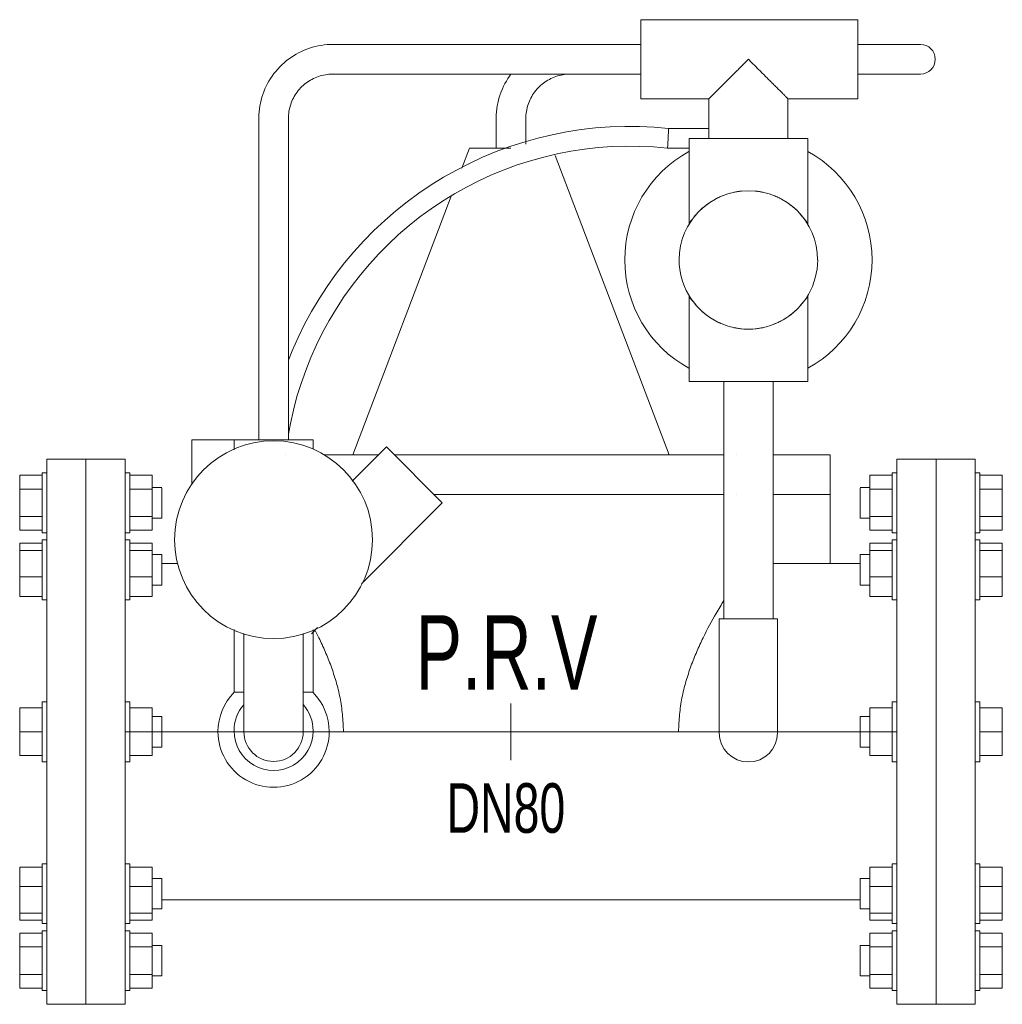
# Model space of a CAD drawing. Header units: millimetres. Extents: x 2339 to 23224, y 1509 to 18979.
# Tile 72 of 124: x 15526 to 15860, y 8616 to 8951. Entities that reach past the tile are written whole.
import ezdxf

# ---------------------------------------------------------------- set-up
doc = ezdxf.new("R2010")
doc.units = ezdxf.units.MM
doc.set_wipeout_variables(frame=1)
doc.layers.get('0').update_dxf_attribs({"lineweight": 0})
doc.styles.add('DISOCP', font='disocp.shx', dxfattribs={"width": 0.6})

# ---------------------------------------------------------------- blocks, each defined once
blk = doc.blocks.new('*U288')
blk.add_wipeout([(-123.82, -87.5), (-149.02, -87.5), (-149.02, -83.11), (-150.46, -83.11), (-150.46, -82.33), (-157.68, -82.33), (-157.68, 82.33), (-150.46, 82.33), (-150.46, 83.11), (-149.02, 83.11), (-149.02, 87.5), (-123.82, 87.5), (-123.82, 83.11), (-122.33, 83.11), (-122.33, 82.33), (-115.17, 82.33), (-115.17, 56.88), (-112.04, 56.71), (-112.04, 53.97), (-107.01, 53.97), (-107.86, 59.22), (-107.71, 65.58), (-106.37, 71.54), (-104.32, 76.39), (-102.39, 79.59), (-102.39, 93.73), (-80.96, 93.73), (-80.86, 199.01), (-78.15, 208.07), (-73.2, 214.43), (-67.29, 218.39), (-59.53, 220.54), (41.65, 220.66), (41.65, 228.6), (111.27, 228.6), (111.27, 220.66), (131.42, 220.66), (135.7, 217.99), (136.18, 215.9), (135.82, 214.1), (134.21, 212.04), (131.42, 211.14), (111.27, 211.14), (111.27, 203.2), (88.9, 203.2), (88.9, 190.5), (95.25, 190.5), (95.29, 186.27), (104.96, 178.82), (110.35, 171.69), (114.68, 161.17), (115.84, 153.34), (115.11, 143.64), (111.95, 134.23), (107.67, 127.3), (102.73, 121.95), (98.98, 118.98), (95.29, 116.68), (95.29, 112.45), (84.14, 112.45), (84.14, 88.9), (102.39, 88.9), (102.39, 53.98), (112.04, 53.98), (112.04, 78.41), (115.17, 78.41), (115.17, 82.33), (122.33, 82.33), (122.33, 83.11), (123.82, 83.11), (123.82, 87.5), (149.02, 87.5), (149.02, 83.11), (150.46, 83.11), (150.46, 82.33), (157.68, 82.33), (157.68, -82.33), (150.46, -82.33), (150.46, -83.11), (149.02, -83.11), (149.02, -87.5), (123.82, -87.5), (123.82, -83.11), (122.33, -83.11), (122.33, -82.33), (115.17, -82.33), (115.17, -56.88), (112.04, -56.71), (112.04, -53.97), (-115.17, -53.97), (-115.17, -82.33), (-122.33, -82.33), (-122.33, -83.11), (-123.82, -83.11)])
for p, q in [((111.27, 228.6), (41.65, 228.6)), ((41.65, 215.9), (41.65, 228.6)), ((111.27, 228.6), (111.27, 215.9)), ((41.65, 220.66), (-57.15, 220.66)), ((131.42, 220.66), (111.27, 220.66)), ((41.65, 203.2), (41.65, 215.9)), ((111.27, 215.9), (111.27, 203.2)), ((-57.15, 211.14), (41.65, 211.14)), ((131.42, 211.14), (111.27, 211.14)), ((41.65, 203.2), (63.5, 203.2)), ((63.5, 203.2), (63.5, 190.5)), ((88.9, 203.2), (111.27, 203.2)), ((88.9, 190.5), (88.9, 203.2)), ((-80.96, 196.85), (-80.96, 93.73)), ((-71.44, 93.73), (-71.44, 196.85)), ((-4.76, 196.85), (-4.76, 187.36)), ((4.76, 188.64), (4.76, 196.85)), ((63.5, 193.68), (50.6, 193.68)), ((57.15, 190.5), (57.15, 162.92)), ((57.15, 190.5), (95.25, 190.5)), ((95.25, 162.92), (95.25, 190.5)), ((-13.3, 187.36), (-15.75, 180.92)), ((-13.3, 187.36), (0, 187.36)), ((50.25, 187.33), (57.15, 187.33)), ((50.8, 88.9), (14.2, 184.98)), ((-19.16, 171.96), (-50.8, 88.9)), ((57.15, 140.03), (57.15, 112.45)), ((95.25, 112.45), (95.25, 140.03)), ((95.25, 112.45), (57.15, 112.45)), ((68.26, 112.45), (68.26, 36.25)), ((84.14, 36.25), (84.14, 112.45)), ((-102.39, 93.73), (-102.39, 79.22)), ((-102.39, 93.73), (-63.5, 93.73)), ((-88.9, 93.73), (-88.9, 90.46)), ((-63.5, 90.75), (-63.5, 93.73)), ((-50.8, 88.9), (-59.91, 88.9)), ((-40.01, 91.42), (-50.96, 80.47)), ((-50.8, 88.9), (-42.53, 88.9)), ((-40.01, 91.42), (-22.05, 73.46)), ((102.39, 88.9), (84.14, 88.9)), ((102.39, 76.2), (102.39, 88.9)), ((-136.42, 87.5), (-149.02, 87.5)), ((-149.02, -87.5), (-149.02, 87.5)), ((-136.42, 87.5), (-136.42, -87.5)), ((-123.82, 87.5), (-136.42, 87.5)), ((-136.42, -87.5), (-136.42, 87.5)), ((-123.82, 87.5), (-123.82, -87.5)), ((123.82, 87.5), (136.42, 87.5)), ((123.82, 87.5), (123.82, -87.5)), ((136.42, 87.5), (149.02, 87.5)), ((136.42, 87.5), (136.42, -87.5)), ((136.42, -87.5), (136.42, 87.5)), ((149.02, -87.5), (149.02, 87.5)), ((-157.68, 77.91), (-157.68, 82.33)), ((-150.46, 82.33), (-157.68, 82.33)), ((-149.02, 83.11), (-150.46, 83.11)), ((-150.46, 73.5), (-150.46, 83.11)), ((-122.33, 83.11), (-123.82, 83.11)), ((-122.33, 83.11), (-122.33, 73.5)), ((-115.17, 82.33), (-122.33, 82.33)), ((-115.17, 82.33), (-115.17, 77.91)), ((115.17, 82.33), (115.17, 77.91)), ((115.17, 82.33), (122.33, 82.33)), ((122.33, 83.11), (123.82, 83.11)), ((122.33, 83.11), (122.33, 73.5)), ((149.02, 83.11), (150.46, 83.11)), ((150.46, 73.5), (150.46, 83.11)), ((150.46, 82.33), (157.68, 82.33)), ((157.68, 77.91), (157.68, 82.33)), ((-157.68, 69.09), (-157.68, 77.91)), ((-150.46, 77.91), (-157.68, 77.91)), ((-115.17, 77.91), (-122.33, 77.91)), ((-112.04, 78.41), (-115.17, 78.41)), ((-115.17, 77.91), (-115.17, 69.09)), ((-112.04, 78.24), (-112.04, 73.5)), ((68.26, 76.2), (-24.79, 76.2)), ((102.39, 76.2), (84.14, 76.2)), ((102.39, 76.2), (102.39, 53.98)), ((112.04, 78.41), (115.17, 78.41)), ((112.04, 78.24), (112.04, 73.5)), ((115.17, 77.91), (115.17, 69.09)), ((115.17, 77.91), (122.33, 77.91)), ((150.46, 77.91), (157.68, 77.91)), ((157.68, 69.09), (157.68, 77.91)), ((-150.46, 63.89), (-150.46, 73.5)), ((-122.33, 73.5), (-122.33, 63.89)), ((-112.04, 73.5), (-112.04, 68.59)), ((-47.97, 47.54), (-22.05, 73.46)), ((112.04, 73.5), (112.04, 68.59)), ((122.33, 73.5), (122.33, 63.89)), ((150.46, 63.89), (150.46, 73.5)), ((-157.68, 64.67), (-157.68, 69.09)), ((-157.68, 69.09), (-150.46, 69.09)), ((-122.33, 69.09), (-115.17, 69.09)), ((-115.17, 69.09), (-115.17, 64.67)), ((-115.17, 68.59), (-112.04, 68.59)), ((115.17, 68.59), (112.04, 68.59)), ((115.17, 69.09), (115.17, 64.67)), ((122.33, 69.09), (115.17, 69.09)), ((157.68, 69.09), (150.46, 69.09)), ((157.68, 64.67), (157.68, 69.09)), ((-150.46, 64.67), (-157.68, 64.67)), ((-150.46, 63.89), (-149.02, 63.89)), ((-123.82, 63.89), (-122.33, 63.89)), ((-115.17, 64.67), (-122.33, 64.67)), ((115.17, 64.67), (122.33, 64.67)), ((123.82, 63.89), (122.33, 63.89)), ((150.46, 63.89), (149.02, 63.89)), ((150.46, 64.67), (157.68, 64.67)), ((-157.68, 58.21), (-157.68, 60.5)), ((-150.46, 60.5), (-157.68, 60.5)), ((-149.02, 61.58), (-150.46, 61.58)), ((-150.46, 45.18), (-150.46, 61.58)), ((-149.02, 61.58), (-150.46, 61.58)), ((-150.46, 61.25), (-150.46, 61.25)), ((-122.33, 61.58), (-123.82, 61.58)), ((-122.33, 61.58), (-123.82, 61.58)), ((-122.33, 61.58), (-122.33, 45.18)), ((-122.33, 61.25), (-122.33, 61.25)), ((-115.17, 60.5), (-122.33, 60.5)), ((-115.17, 60.5), (-115.17, 58.21)), ((115.17, 60.5), (115.17, 58.21)), ((115.17, 60.5), (122.33, 60.5)), ((122.33, 61.58), (123.82, 61.58)), ((122.33, 61.58), (122.33, 45.18)), ((122.33, 61.58), (123.82, 61.58)), ((122.33, 61.25), (122.33, 61.25)), ((149.02, 61.58), (150.46, 61.58)), ((149.02, 61.58), (150.46, 61.58)), ((150.46, 45.18), (150.46, 61.58)), ((150.46, 61.25), (150.46, 61.25)), ((150.46, 60.5), (157.68, 60.5)), ((157.68, 58.21), (157.68, 60.5)), ((-157.68, 49.69), (-157.68, 58.21)), ((-150.46, 58.21), (-157.68, 58.21)), ((-115.17, 58.21), (-122.33, 58.21)), ((-115.17, 58.21), (-115.17, 49.69)), ((115.17, 58.21), (115.17, 49.69)), ((115.17, 58.21), (122.33, 58.21)), ((150.46, 58.21), (157.68, 58.21)), ((157.68, 49.69), (157.68, 58.21)), ((-112.04, 56.88), (-115.17, 56.88)), ((-112.04, 56.88), (-115.17, 56.88)), ((-112.04, 56.88), (-112.04, 48.5)), ((-112.04, 56.71), (-112.04, 56.71)), ((-106.94, 53.97), (-112.04, 53.97)), ((112.04, 53.98), (84.14, 53.98)), ((112.04, 56.88), (115.17, 56.88)), ((112.04, 56.88), (112.04, 48.5)), ((112.04, 56.88), (115.17, 56.88)), ((112.04, 56.71), (112.04, 56.71)), ((123.82, -53.97), (123.82, 53.98)), ((-157.68, 43.45), (-157.68, 49.69)), ((-150.46, 49.69), (-157.68, 49.69)), ((-115.17, 49.69), (-122.33, 49.69)), ((-115.17, 49.69), (-115.17, 43.45)), ((-112.04, 48.5), (-112.04, 47.06)), ((112.04, 48.5), (112.04, 47.06)), ((115.17, 49.69), (115.17, 43.45)), ((115.17, 49.69), (122.33, 49.69)), ((150.46, 49.69), (157.68, 49.69)), ((157.68, 43.45), (157.68, 49.69)), ((-150.46, 42.36), (-150.46, 45.18)), ((-122.33, 45.18), (-122.33, 42.36)), ((-115.17, 47.06), (-112.04, 47.06)), ((-112.04, 47.23), (-112.04, 47.23)), ((112.04, 47.23), (112.04, 47.23)), ((115.17, 47.06), (112.04, 47.06)), ((122.33, 45.18), (122.33, 42.36)), ((150.46, 42.36), (150.46, 45.18)), ((-157.68, 43.45), (-150.46, 43.45)), ((-150.46, 42.36), (-149.02, 42.36)), ((-123.82, 42.36), (-122.33, 42.36)), ((-122.33, 43.45), (-115.17, 43.45)), ((122.33, 43.45), (115.17, 43.45)), ((123.82, 42.36), (122.33, 42.36)), ((150.46, 42.36), (149.02, 42.36)), ((157.68, 43.45), (150.46, 43.45)), ((66.84, 36.25), (76.2, 36.25)), ((66.84, -0.34), (66.84, 36.25)), ((76.2, 36.25), (85.56, 36.25)), ((85.56, -0.34), (85.56, 36.25)), ((-88.9, 32.84), (-88.9, 12.7)), ((-64.04, 31.47), (-62.09, 33.42)), ((-63.5, 12.7), (-63.5, 32.77)), ((-85.73, 31.52), (-85.73, 12.7)), ((-66.68, 12.7), (-66.68, 31.52)), ((-85.79, 12.7), (-88.9, 12.7)), ((-85.73, 12.7), (-85.73, 0)), ((-66.68, 12.7), (-66.68, 0)), ((-63.5, 12.7), (-66.61, 12.7)), ((-149.02, 9.61), (-150.46, 9.61)), ((-150.46, 9.61), (-150.46, 9.28)), ((-150.46, -9.61), (-150.46, 9.61)), ((-122.33, 9.61), (-123.82, 9.61)), ((-122.33, 9.61), (-122.33, -9.61)), ((-122.33, 9.28), (-122.33, 9.61)), ((122.33, 9.61), (123.82, 9.61)), ((122.33, 9.61), (122.33, -9.61)), ((122.33, 9.28), (122.33, 9.61)), ((149.02, 9.61), (150.46, 9.61)), ((150.46, 9.61), (150.46, 9.28)), ((150.46, -9.61), (150.46, 9.61)), ((-157.68, 0), (-157.68, 7.64)), ((-150.46, 7.64), (-157.68, 7.64)), ((-115.17, 7.64), (-122.33, 7.64)), ((-115.17, 7.64), (-115.17, 0)), ((0, 9.07), (0, -9.07)), ((115.17, 7.64), (115.17, 0)), ((115.17, 7.64), (122.33, 7.64)), ((150.46, 7.64), (157.68, 7.64)), ((157.68, 0), (157.68, 7.64)), ((-112.04, 4.91), (-115.17, 4.91)), ((-112.04, 4.91), (-112.04, -4.91)), ((112.04, 4.91), (115.17, 4.91)), ((112.04, 4.91), (112.04, -4.91)), ((123.82, 0), (-123.82, 0)), ((-157.68, -7.64), (-157.68, 0)), ((-150.46, 0), (-157.68, 0)), ((-115.17, 0), (-122.33, 0)), ((-115.17, 0), (-115.17, -7.64)), ((115.17, 0), (115.17, -7.64)), ((115.17, 0), (122.33, 0)), ((150.46, 0), (157.68, 0)), ((157.68, -7.64), (157.68, 0)), ((-115.17, -4.91), (-112.04, -4.91)), ((-112.04, -4.91), (-112.04, -4.74)), ((112.04, -4.91), (112.04, -4.74)), ((115.17, -4.91), (112.04, -4.91)), ((-150.46, -7.64), (-157.68, -7.64)), ((-150.46, -9.28), (-150.46, -9.61)), ((-115.17, -7.64), (-122.33, -7.64)), ((-122.33, -9.61), (-122.33, -9.28)), ((115.17, -7.64), (122.33, -7.64)), ((122.33, -9.61), (122.33, -9.28)), ((150.46, -7.64), (157.68, -7.64)), ((150.46, -9.28), (150.46, -9.61)), ((-150.46, -9.61), (-149.02, -9.61)), ((-123.82, -9.61), (-122.33, -9.61)), ((123.82, -9.61), (122.33, -9.61)), ((150.46, -9.61), (149.02, -9.61)), ((-157.68, -49.69), (-157.68, -43.45)), ((-150.46, -43.45), (-157.68, -43.45)), ((-149.02, -42.36), (-150.46, -42.36)), ((-150.46, -45.18), (-150.46, -42.36)), ((-122.33, -42.36), (-123.82, -42.36)), ((-122.33, -42.36), (-122.33, -45.18)), ((-115.17, -43.45), (-122.33, -43.45)), ((-115.17, -43.45), (-115.17, -49.69)), ((115.17, -43.45), (115.17, -49.69)), ((115.17, -43.45), (122.33, -43.45)), ((122.33, -42.36), (123.82, -42.36)), ((122.33, -42.36), (122.33, -45.18)), ((149.02, -42.36), (150.46, -42.36)), ((150.46, -45.18), (150.46, -42.36)), ((150.46, -43.45), (157.68, -43.45)), ((157.68, -49.69), (157.68, -43.45)), ((-150.46, -61.58), (-150.46, -45.18)), ((-122.33, -45.18), (-122.33, -61.58)), ((-112.04, -47.06), (-115.17, -47.06)), ((-112.04, -47.06), (-112.04, -48.5)), ((-112.04, -47.23), (-112.04, -47.23)), ((112.04, -47.06), (115.17, -47.06)), ((112.04, -47.06), (112.04, -48.5)), ((112.04, -47.23), (112.04, -47.23)), ((122.33, -45.18), (122.33, -61.58)), ((150.46, -61.58), (150.46, -45.18)), ((-157.68, -58.21), (-157.68, -49.69)), ((-150.46, -49.69), (-157.68, -49.69)), ((-115.17, -49.69), (-122.33, -49.69)), ((-115.17, -49.69), (-115.17, -58.21)), ((-112.04, -48.5), (-112.04, -56.88)), ((112.04, -48.5), (112.04, -56.88)), ((115.17, -49.69), (115.17, -58.21)), ((115.17, -49.69), (122.33, -49.69)), ((150.46, -49.69), (157.68, -49.69)), ((157.68, -58.21), (157.68, -49.69)), ((-115.17, -56.88), (-112.04, -56.88)), ((-115.17, -56.88), (-112.04, -56.88)), ((-112.04, -53.98), (112.04, -53.97)), ((-112.04, -56.71), (-112.04, -56.71)), ((112.04, -56.71), (112.04, -56.71)), ((115.17, -56.88), (112.04, -56.88)), ((115.17, -56.88), (112.04, -56.88)), ((-157.68, -60.5), (-157.68, -58.21)), ((-150.46, -58.21), (-157.68, -58.21)), ((-115.17, -58.21), (-122.33, -58.21)), ((-115.17, -58.21), (-115.17, -60.5)), ((115.17, -58.21), (115.17, -60.5)), ((115.17, -58.21), (122.33, -58.21)), ((150.46, -58.21), (157.68, -58.21)), ((157.68, -60.5), (157.68, -58.21)), ((-150.46, -60.5), (-157.68, -60.5)), ((-150.46, -61.25), (-150.46, -61.25)), ((-150.46, -61.58), (-149.02, -61.58)), ((-150.46, -61.58), (-149.02, -61.58)), ((-123.82, -61.58), (-122.33, -61.58)), ((-123.82, -61.58), (-122.33, -61.58)), ((-115.17, -60.5), (-122.33, -60.5)), ((-122.33, -61.25), (-122.33, -61.25)), ((115.17, -60.5), (122.33, -60.5)), ((122.33, -61.25), (122.33, -61.25)), ((123.82, -61.58), (122.33, -61.58)), ((123.82, -61.58), (122.33, -61.58)), ((150.46, -61.58), (149.02, -61.58)), ((150.46, -61.58), (149.02, -61.58)), ((150.46, -60.5), (157.68, -60.5)), ((150.46, -61.25), (150.46, -61.25)), ((-157.68, -69.09), (-157.68, -64.67)), ((-150.46, -64.67), (-157.68, -64.67)), ((-149.02, -63.89), (-150.46, -63.89)), ((-150.46, -73.5), (-150.46, -63.89)), ((-122.33, -63.89), (-123.82, -63.89)), ((-122.33, -63.89), (-122.33, -73.5)), ((-115.17, -64.67), (-122.33, -64.67)), ((-115.17, -64.67), (-115.17, -69.09)), ((115.17, -64.67), (115.17, -69.09)), ((115.17, -64.67), (122.33, -64.67)), ((122.33, -63.89), (123.82, -63.89)), ((122.33, -63.89), (122.33, -73.5)), ((149.02, -63.89), (150.46, -63.89)), ((150.46, -73.5), (150.46, -63.89)), ((150.46, -64.67), (157.68, -64.67)), ((157.68, -69.09), (157.68, -64.67)), ((-157.68, -77.91), (-157.68, -69.09)), ((-150.46, -69.09), (-157.68, -69.09)), ((-115.17, -69.09), (-122.33, -69.09)), ((-112.04, -68.59), (-115.17, -68.59)), ((-115.17, -69.09), (-115.17, -77.91)), ((-112.04, -68.59), (-112.04, -73.5)), ((112.04, -68.59), (115.17, -68.59)), ((112.04, -68.59), (112.04, -73.5)), ((115.17, -69.09), (115.17, -77.91)), ((115.17, -69.09), (122.33, -69.09)), ((150.46, -69.09), (157.68, -69.09)), ((157.68, -77.91), (157.68, -69.09)), ((-150.46, -83.11), (-150.46, -73.5)), ((-122.33, -73.5), (-122.33, -83.11)), ((-112.04, -73.5), (-112.04, -78.41)), ((112.04, -73.5), (112.04, -78.41)), ((122.33, -73.5), (122.33, -83.11)), ((150.46, -83.11), (150.46, -73.5)), ((-157.68, -82.33), (-157.68, -77.91)), ((-150.46, -77.91), (-157.68, -77.91)), ((-115.17, -77.91), (-122.33, -77.91)), ((-115.17, -77.91), (-115.17, -82.33)), ((-115.17, -78.41), (-112.04, -78.41)), ((115.17, -78.41), (112.04, -78.41)), ((115.17, -77.91), (115.17, -82.33)), ((115.17, -77.91), (122.33, -77.91)), ((150.46, -77.91), (157.68, -77.91)), ((157.68, -82.33), (157.68, -77.91)), ((-150.46, -82.33), (-157.68, -82.33)), ((-150.46, -83.11), (-149.02, -83.11)), ((-123.82, -83.11), (-122.33, -83.11)), ((-115.17, -82.33), (-122.33, -82.33)), ((115.17, -82.33), (122.33, -82.33)), ((123.82, -83.11), (122.33, -83.11)), ((150.46, -83.11), (149.02, -83.11)), ((150.46, -82.33), (157.68, -82.33)), ((-149.02, -87.5), (-136.42, -87.5)), ((-136.42, -87.5), (-123.82, -87.5)), ((136.42, -87.5), (123.82, -87.5)), ((149.02, -87.5), (136.42, -87.5))]:
    blk.add_line(p, q)
at = {"flags": 128}
for points in [[(-57.15, 220.66), (-58.1, 220.64), (-59.05, 220.59), (-60, 220.49), (-60.94, 220.36), (-61.88, 220.19), (-62.81, 219.98), (-63.73, 219.74), (-64.64, 219.45), (-65.54, 219.14), (-66.42, 218.78), (-67.29, 218.39), (-68.15, 217.97), (-68.98, 217.51), (-69.8, 217.03), (-70.6, 216.5), (-71.37, 215.95), (-72.12, 215.37), (-72.85, 214.75), (-73.56, 214.11), (-74.23, 213.44), (-74.88, 212.74), (-75.5, 212.02), (-76.1, 211.28), (-76.66, 210.51), (-77.19, 209.72), (-77.69, 208.9), (-78.15, 208.07), (-78.58, 207.22), (-78.98, 206.36), (-79.34, 205.48), (-79.67, 204.58), (-79.96, 203.68), (-80.22, 202.76), (-80.44, 201.83), (-80.62, 200.9), (-80.76, 199.96), (-80.86, 199.01), (-80.93, 198.06), (-80.96, 197.11), (-80.96, 196.85)], [(-71.44, 196.85), (-71.43, 197.42), (-71.39, 197.99), (-71.34, 198.56), (-71.26, 199.13), (-71.15, 199.69), (-71.03, 200.25), (-70.88, 200.8), (-70.71, 201.34), (-70.52, 201.88), (-70.31, 202.41), (-70.08, 202.94), (-69.82, 203.45), (-69.55, 203.95), (-69.26, 204.44), (-68.94, 204.92), (-68.61, 205.38), (-68.26, 205.83), (-67.89, 206.27), (-67.51, 206.69), (-67.1, 207.1), (-66.69, 207.49), (-66.25, 207.86), (-65.81, 208.22), (-65.34, 208.55), (-64.87, 208.87), (-64.38, 209.17), (-63.88, 209.45), (-63.38, 209.71), (-62.86, 209.95), (-62.33, 210.17), (-61.79, 210.36), (-61.25, 210.54), (-60.7, 210.69), (-60.14, 210.82), (-59.58, 210.93), (-59.01, 211.02), (-58.45, 211.08), (-57.88, 211.12), (-57.3, 211.14), (-57.15, 211.14)], [(0, 211.14), (-0.46, 210.51), (-0.99, 209.72), (-1.49, 208.9), (-1.95, 208.07), (-2.38, 207.22), (-2.78, 206.36), (-3.14, 205.48), (-3.47, 204.58), (-3.76, 203.68), (-4.02, 202.76), (-4.24, 201.83), (-4.42, 200.9), (-4.56, 199.96), (-4.66, 199.01), (-4.73, 198.06), (-4.76, 197.11), (-4.76, 196.85)], [(4.76, 196.85), (4.77, 197.42), (4.81, 197.99), (4.86, 198.56), (4.94, 199.13), (5.05, 199.69), (5.17, 200.25), (5.32, 200.8), (5.49, 201.34), (5.68, 201.88), (5.89, 202.41), (6.12, 202.94), (6.38, 203.45), (6.65, 203.95), (6.94, 204.44), (7.26, 204.92), (7.59, 205.38), (7.94, 205.83), (8.31, 206.27), (8.69, 206.69), (9.1, 207.1), (9.51, 207.49), (9.95, 207.86), (10.39, 208.22), (10.86, 208.55), (11.33, 208.87), (11.82, 209.17), (12.32, 209.45), (12.82, 209.71), (13.34, 209.95), (13.87, 210.17), (14.41, 210.36), (14.95, 210.54), (15.5, 210.69), (16.06, 210.82), (16.62, 210.93), (17.19, 211.02), (17.75, 211.08), (18.32, 211.12), (18.9, 211.14)], [(50.6, 193.68), (45.91, 194.08), (41.22, 194.3), (36.52, 194.33), (31.83, 194.17), (27.14, 193.83), (22.47, 193.3), (17.83, 192.58), (13.22, 191.68), (8.65, 190.59), (4.12, 189.32), (-0.35, 187.87), (-4.76, 186.25), (-9.1, 184.44), (-13.36, 182.47), (-17.54, 180.33), (-21.63, 178.02), (-25.63, 175.55), (-29.53, 172.92), (-33.31, 170.14), (-36.99, 167.21), (-40.54, 164.14), (-43.97, 160.92), (-47.26, 157.57), (-50.42, 154.1), (-53.44, 150.49), (-56.31, 146.77), (-59.03, 142.94), (-61.6, 139.01), (-64, 134.97), (-66.24, 130.84), (-68.32, 126.62), (-70.22, 122.33), (-71.44, 119.26)], [(-71.44, 95.49), (-70.81, 98.94), (-69.84, 103.28), (-68.7, 107.58), (-67.38, 111.82), (-65.9, 116.01), (-64.25, 120.14), (-62.44, 124.2), (-60.47, 128.18), (-58.34, 132.08), (-56.05, 135.89), (-53.62, 139.61), (-51.03, 143.23), (-48.31, 146.74), (-45.44, 150.14), (-42.45, 153.42), (-39.32, 156.58), (-36.07, 159.61), (-32.7, 162.51), (-29.22, 165.28), (-25.63, 167.9), (-21.94, 170.37), (-18.15, 172.7), (-14.28, 174.87), (-10.32, 176.89), (-6.28, 178.75), (-2.17, 180.44), (2.01, 181.97), (6.24, 183.33), (10.52, 184.51), (14.85, 185.53), (19.21, 186.37), (23.61, 187.04), (28.02, 187.53), (32.46, 187.85), (36.9, 187.99), (41.34, 187.94), (45.78, 187.73), (50.21, 187.33), (50.25, 187.33)]]:
    blk.add_lwpolyline(points, dxfattribs=at)
for centre, radius, start, end in [((131.42, 215.9), 4.76, 270, 90), ((76.2, 151.48), 39.69, 118.7562, 180.0001), ((76.2, 151.48), 39.69, 0.0001, 61.244), ((76.2, 151.48), 22.22, 0.0001, 180.0001), ((76.2, 151.48), 39.69, 180.0001, 241.244), ((76.2, 151.48), 22.23, 180.0001, 0.0001), ((76.2, 151.48), 39.69, 298.7562, 0.0001), ((-76.2, 61.65), 31.75, 90.0001, 270.0001), ((-76.2, 61.65), 31.75, 270.0001, 90.0001), ((-76.2, 0.03), 17.86, 135.0001, 180.0001), ((-76.2, 0.03), 17.86, 0.0001, 45.0001), ((-76.2, 0.3), 12.7, 138.6937, 180.0001), ((-76.2, 0.3), 12.7, 0.0001, 41.232), ((-76.2, 0.03), 17.86, 180.0001, 0.0001), ((-76.2, 0.3), 12.7, 180.0001, 0.0001), ((-76.2, 0), 9.52, 180.0002, 0.0002), ((76.2, -0.34), 9.36, 180, 0)]:
    blk.add_arc(centre, radius, start, end)
for centre, major_axis, start_param, end_param in [((0, 88.9), (102.39, 0), 2.356194, 2.356221), ((0, 88.9), (68.26, 0), 5.497868, 8.435411), ((0, 88.9), (102.39, 0), 0.785356, 0.785416), ((0, 76.2), (102.39, 0), 0.785398, 0.785406), ((0, 0), (53.79, 0), 2.356247, 6.283137)]:
    blk.add_ellipse(centre, major_axis=major_axis, ratio=0.000001, start_param=start_param, end_param=end_param)
for points, knots in [([(63.5, 203.2), (63.51, 203.2), (63.58, 203.26), (63.76, 203.45), (63.95, 203.65), (64.19, 203.9), (64.49, 204.19), (64.83, 204.53), (65.2, 204.9), (65.6, 205.31), (66.04, 205.74), (66.5, 206.2), (66.98, 206.68), (67.48, 207.18), (68.17, 207.87), (68.9, 208.59), (69.64, 209.34), (70.4, 210.1), (71.75, 211.45), (73.76, 213.45), (75.38, 215.09), (76.2, 215.9)], [0, 0, 0, 0, 0.071429, 0.107143, 0.142857, 0.178571, 0.214286, 0.25, 0.285714, 0.321429, 0.357143, 0.392857, 0.428571, 0.464286, 0.5, 0.571429, 0.607143, 0.642857, 0.714286, 0.857143, 1, 1, 1, 1]), ([(76.2, 215.9), (77.02, 215.09), (78.64, 213.45), (80.65, 211.45), (82, 210.1), (82.76, 209.34), (83.32, 208.78), (83.86, 208.23), (84.4, 207.7), (84.92, 207.18), (85.42, 206.68), (85.9, 206.2), (86.36, 205.74), (86.8, 205.31), (87.2, 204.9), (87.56, 204.53), (87.91, 204.19), (88.21, 203.9), (88.45, 203.65), (88.64, 203.45), (88.82, 203.26), (88.89, 203.2), (88.9, 203.2)], [0, 0, 0, 0, 0.142857, 0.285714, 0.357143, 0.392857, 0.428571, 0.464286, 0.5, 0.535714, 0.571429, 0.607143, 0.642857, 0.678571, 0.714286, 0.75, 0.785714, 0.821429, 0.857143, 0.892857, 0.928571, 1, 1, 1, 1]), ([(50.59, 193.63), (50.6, 193.69), (50.6, 193.69), (50.57, 193.24), (50.51, 192.16), (50.46, 191.05), (50.43, 190.5)], [0.4444444, 0.4444444, 0.4444444, 0.4444444, 0.5555556, 0.6666667, 0.8333333, 1, 1, 1, 1]), ([(65.64, 171.04), (65.86, 171.16), (66.31, 171.38), (67.02, 171.7), (67.52, 171.92), (67.78, 172.02), (67.78, 172.02)], [0.31992922, 0.31992922, 0.31992922, 0.31992922, 0.33333333, 0.34722222, 0.36111111, 0.36129556, 0.36129556, 0.36129556, 0.36129556]), ([(71.63, 173.23), (71.97, 173.3), (72.76, 173.44), (73.57, 173.54), (74.03, 173.58)], [0.42760459, 0.42760459, 0.42760459, 0.42760459, 0.44444444, 0.46615188, 0.46615188, 0.46615188, 0.46615188]), ([(78.38, 173.58), (78.84, 173.54), (79.65, 173.44), (80.44, 173.3), (80.78, 173.23)], [0.53381805, 0.53381805, 0.53381805, 0.53381805, 0.55555556, 0.57235883, 0.57235883, 0.57235883, 0.57235883]), ([(84.62, 172.02), (84.62, 172.02), (84.88, 171.91), (85.26, 171.75), (85.74, 171.54), (86.16, 171.35), (86.5, 171.18), (86.71, 171.07), (86.76, 171.04)], [0.63865733, 0.63865733, 0.63865733, 0.63865733, 0.63888889, 0.65277778, 0.65972222, 0.66666667, 0.67708333, 0.68003291, 0.68003291, 0.68003291, 0.68003291]), ([(60.83, 167.54), (60.9, 167.61), (61.04, 167.74), (61.26, 167.94), (61.51, 168.15), (61.76, 168.36), (62.11, 168.64), (62.57, 169.01), (62.96, 169.31), (63.17, 169.46)], [0.2026439, 0.2026439, 0.2026439, 0.2026439, 0.20833333, 0.21527778, 0.22222222, 0.22916667, 0.23611111, 0.25, 0.26495682, 0.26495682, 0.26495682, 0.26495682]), ([(89.23, 169.46), (89.44, 169.31), (89.92, 168.94), (90.45, 168.52), (90.8, 168.23), (90.92, 168.13), (91.11, 167.97), (91.33, 167.78), (91.51, 167.6), (91.57, 167.54)], [0.73499461, 0.73499461, 0.73499461, 0.73499461, 0.75, 0.77083333, 0.77604167, 0.77864583, 0.78125, 0.79166667, 0.79731588, 0.79731588, 0.79731588, 0.79731588]), ([(57.15, 162.92), (57.15, 163.1), (57.32, 163.45), (57.77, 164.04), (58.09, 164.43), (58.37, 164.74), (58.67, 165.09), (59.07, 165.57), (59.38, 165.95), (59.59, 166.19)], [0, 0, 0, 0, 0.0555556, 0.0833333, 0.0972222, 0.1111111, 0.125, 0.1388889, 0.1613176, 0.1613176, 0.1613176, 0.1613176]), ([(92.81, 166.19), (93.14, 165.8), (93.53, 165.32), (93.92, 164.87), (94.06, 164.71), (94.27, 164.47), (94.68, 163.99), (95.12, 163.39), (95.25, 163.05), (95.25, 162.92)], [0.8386032, 0.8386032, 0.8386032, 0.8386032, 0.875, 0.8854167, 0.890625, 0.8958333, 0.9166667, 0.9583333, 1, 1, 1, 1]), ([(59.59, 136.76), (59.26, 137.15), (58.87, 137.63), (58.48, 138.08), (58.34, 138.24), (58.13, 138.48), (57.72, 138.96), (57.28, 139.56), (57.15, 139.9), (57.15, 140.03)], [0.8386824, 0.8386824, 0.8386824, 0.8386824, 0.875, 0.8854167, 0.890625, 0.8958333, 0.9166667, 0.9583333, 1, 1, 1, 1]), ([(95.25, 140.03), (95.25, 139.85), (95.08, 139.5), (94.63, 138.91), (94.31, 138.52), (94.03, 138.21), (93.73, 137.86), (93.33, 137.38), (93.02, 137), (92.81, 136.76)], [0, 0, 0, 0, 0.0555556, 0.0833333, 0.0972222, 0.1111111, 0.125, 0.1388889, 0.1613968, 0.1613968, 0.1613968, 0.1613968]), ([(63.17, 133.49), (62.96, 133.64), (62.48, 134.01), (61.96, 134.43), (61.61, 134.72), (61.48, 134.82), (61.29, 134.98), (61.08, 135.17), (60.9, 135.34), (60.83, 135.41)], [0.73504318, 0.73504318, 0.73504318, 0.73504318, 0.75, 0.77083333, 0.77604167, 0.77864583, 0.78125, 0.79166667, 0.7973561, 0.7973561, 0.7973561, 0.7973561]), ([(91.57, 135.41), (91.51, 135.35), (91.37, 135.21), (91.14, 135.01), (90.89, 134.8), (90.64, 134.59), (90.29, 134.31), (89.83, 133.94), (89.44, 133.64), (89.23, 133.49)], [0.20268412, 0.20268412, 0.20268412, 0.20268412, 0.20833333, 0.21527778, 0.22222222, 0.22916667, 0.23611111, 0.25, 0.26500539, 0.26500539, 0.26500539, 0.26500539]), ([(67.78, 130.93), (67.78, 130.93), (67.52, 131.03), (67.15, 131.19), (66.66, 131.41), (66.25, 131.6), (65.91, 131.77), (65.69, 131.88), (65.64, 131.91)], [0.63870444, 0.63870444, 0.63870444, 0.63870444, 0.63888889, 0.65277778, 0.65972222, 0.66666667, 0.67708333, 0.68007078, 0.68007078, 0.68007078, 0.68007078]), ([(74.03, 129.37), (73.57, 129.41), (72.76, 129.51), (71.97, 129.65), (71.63, 129.72)], [0.53384812, 0.53384812, 0.53384812, 0.53384812, 0.55555556, 0.57239541, 0.57239541, 0.57239541, 0.57239541]), ([(80.78, 129.72), (80.44, 129.65), (79.65, 129.51), (78.84, 129.41), (78.38, 129.37)], [0.42764117, 0.42764117, 0.42764117, 0.42764117, 0.44444444, 0.46618195, 0.46618195, 0.46618195, 0.46618195]), ([(86.76, 131.91), (86.55, 131.79), (86.09, 131.57), (85.38, 131.25), (84.88, 131.04), (84.62, 130.93), (84.62, 130.93)], [0.31996709, 0.31996709, 0.31996709, 0.31996709, 0.33333333, 0.34722222, 0.36111111, 0.36134267, 0.36134267, 0.36134267, 0.36134267]), ([(53.79, 0), (53.81, 1.88), (54.02, 5.58), (54.67, 10.04), (55.43, 13.52), (56.13, 16.1), (56.91, 18.62), (57.75, 21.07), (58.65, 23.43), (59.94, 26.51), (62.31, 31.64), (65.32, 37.17), (67.52, 40.83), (68.32, 42.12)], [0, 0, 0, 0, 0.0625, 0.125, 0.15625, 0.1875, 0.21875, 0.25, 0.28125, 0.3125, 0.375, 0.5, 0.5751957, 0.5751957, 0.5751957, 0.5751957]), ([(-62.96, 32.73), (-62.52, 31.88), (-61.38, 29.63), (-59.94, 26.51), (-58.65, 23.43), (-57.75, 21.07), (-56.91, 18.62), (-56.13, 16.1), (-55.43, 13.52), (-54.67, 10.03), (-54.02, 5.58), (-53.81, 1.88), (-53.79, 0)], [0.5857123, 0.5857123, 0.5857123, 0.5857123, 0.625, 0.6875, 0.71875, 0.75, 0.78125, 0.8125, 0.84375, 0.875, 0.9375, 1, 1, 1, 1])]:
    blk.add_open_spline(points, degree=3, knots=knots)
blk.add_open_spline([(50.43, 190.5), (50.4, 190.13), (50.37, 189.39), (50.31, 188.42), (50.27, 187.69), (50.25, 187.31), (50.25, 187.31), (50.26, 187.37)], degree=3)
at = {"style": 'DISOCP', "width": 0.7}
for s, height, p in [('P.R.V', 23.882, (-30.63, 13.51)), ('DN80', 15.921, (-20.69, -32.44))]:
    blk.add_text(s, height=height, dxfattribs=at).set_placement(p)

msp = doc.modelspace()

# ---------------------------------------------------------------- block references
at = {"xscale": 1.057142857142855, "yscale": 1.057142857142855, "zscale": 1.057142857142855}
msp.add_blockref('*U288', (15693.09, 8708.87), dxfattribs=at)

doc.saveas('drawing.dxf')
